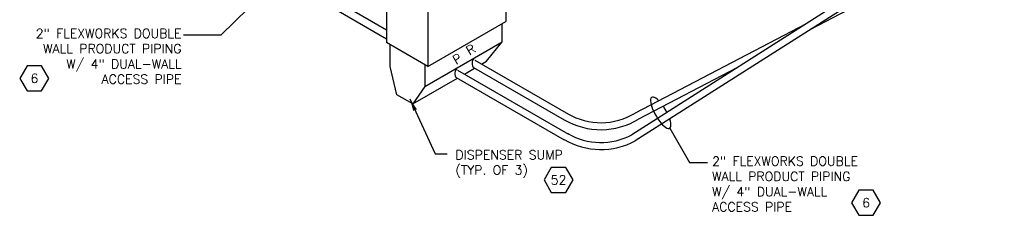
# Model space of a CAD drawing. Extents: x -15886 to -11493, y 1975 to 5059.
# Tile 44 of 47: x -12674 to -11705, y 3143 to 3336. Entities that reach past the tile are written whole.
import ezdxf
from ezdxf.enums import TextEntityAlignment as Align

# ---------------------------------------------------------------- set-up
doc = ezdxf.new("R2010")
doc.units = 0
doc.header["$MEASUREMENT"] = 0
doc.layers.get('0').update_dxf_attribs({"linetype": 'CONTINUOUS'})
for name, color, linetype in [('DISPENSER', 3, 'CONTINUOUS'), ('PIPING-PRODUCT-PREMIUM', 5, 'CONTINUOUS'), ('PIPING-PRODUCT-REGULAR', 4, 'CONTINUOUS'), ('TEXT', 3, 'CONTINUOUS')]:
    doc.layers.add(name, color=color, linetype=linetype)
doc.styles.add('SIMPLEX', font='simplex')
doc.dimstyles.new('DIM96', dxfattribs={"dimscale": 96, "dimtxt": 0.125, "dimasz": 0.125, "dimexe": 0.0625, "dimexo": 0.0625, "dimgap": 0.0625, "dimtad": 1, "dimdec": 4, "dimzin": 3, "dimdsep": 46, "dimlunit": 4, "dimtxsty": 'SIMPLEX', "dimcen": 0, "dimdle": 0.0625, "dimclrd": 3, "dimclre": 3, "dimclrt": 3, "dimadec": 0, "dimazin": 0, "dimtfac": 1, "dimtdec": 4, "dimtmove": 2, "dimatfit": 3, "dimfxl": 1, "dimfrac": 2, "dimtolj": 1, "dimtzin": 0, "dimarcsym": 0})

# ---------------------------------------------------------------- blocks, each defined once
blk = doc.blocks.new('HEX')
at = {"color": 3}
blk.add_lwpolyline([(-0.0577, 0.1), (-0.1155, 0), (-0.0577, -0.1), (0.0577, -0.1), (0.1155, 0), (0.0577, 0.1)], close=True, dxfattribs=at)
at = {"color": 3, "style": 'SIMPLEX'}
blk.add_attdef('D#', text='', height=0.08, dxfattribs=at).set_placement((0, 0), align=Align.MIDDLE)

msp = doc.modelspace()

# ---------------------------------------------------------------- linework, layer by layer
at = {"layer": 'DISPENSER'}
for p, q in [((-12195.8, 3383.98, 0), (-12195.8, 3333.88, 0)), ((-12313.26, 3364.18, 0), (-12313.26, 3312.92, 0)), ((-12272.69, 3343.82, 0), (-12272.69, 3289.49, 0)), ((-12272.69, 3289.49, 0), (-12195.8, 3333.88, 0)), ((-12272.69, 3289.49, 0), (-12313.26, 3312.92, 0))]:
    msp.add_line(p, q, dxfattribs=at)
at = {"layer": 'DISPENSER', "color": 2}
for p, q in [((-12199.37, 3313.82, 0), (-12199.37, 3331.82, 0)), ((-12275.61, 3269.8, 0), (-12199.37, 3313.82, 0)), ((-12214.85, 3294.57, 0), (-12199.37, 3313.82, 0)), ((-12219.71, 3291.77, 0), (-12214.85, 3294.57, 0))]:
    msp.add_line(p, q, dxfattribs=at)
at = {"layer": 'DISPENSER', "color": 2, "elevation": 0}
for points in [[(-12275.61, 3291.18), (-12275.61, 3269.8), (-12287.52, 3252.62), (-12303.01, 3261.56), (-12309.69, 3289.47), (-12309.69, 3310.85)], [(-12236.59, 3282.02), (-12226.59, 3287.8)], [(-12287.52, 3252.62), (-12243.47, 3278.05)]]:
    msp.add_lwpolyline(points, dxfattribs=at)
at = {"layer": 'PIPING-PRODUCT-PREMIUM'}
for p, q in [((-12545.51, 3451.81, 0), (-12313.26, 3316.74, 0)), ((-12545.06, 3459.49, 0), (-12313.26, 3325.66, 0)), ((-11747.4, 3429.1, 0), (-12071.88, 3222.1, 0)), ((-11744.2, 3422.99, 0), (-12068.4, 3216.16, 0)), ((-12243.34, 3285.92, 0), (-12134.1, 3222.86, 0)), ((-12244.65, 3278.73, 0), (-12138.3, 3217.33, 0))]:
    msp.add_line(p, q, dxfattribs=at)
for radius, end in [(65.13, 297.84898), (72, 298.08629)]:
    msp.add_arc((-12102.3, 3279.69, 0), radius, 240, end, dxfattribs=at)
msp.add_ellipse((-12244.21, 3282.52, 0), major_axis=(0, 3.91), ratio=0.45242, start_param=0, end_param=2.887656, dxfattribs=at)
at = {"layer": 'PIPING-PRODUCT-REGULAR'}
for p, q in [((-11705.19, 3425.84, 0), (-11897.26, 3325.34, 0)), ((-11900.28, 3331.57, 0), (-12068.54, 3243.48, 0)), ((-12226.46, 3295.67, 0), (-12134.1, 3242.35, 0)), ((-12227.77, 3288.48, 0), (-12138.29, 3236.82, 0)), ((-11968.37, 3288.14, 0), (-12065.17, 3237.48, 0))]:
    msp.add_line(p, q, dxfattribs=at)
for radius, end in [(72, 301.03692), (65.13, 301.22287)]:
    msp.add_arc((-12102.29, 3299.18, 0), radius, 240, end, dxfattribs=at)
msp.add_ellipse((-12227.33, 3292.26, 0), major_axis=(0, 3.91), ratio=0.45242, start_param=0, end_param=2.887656, dxfattribs=at)
at = {"layer": 'TEXT', "linetype": 'Continuous', "elevation": 0}
msp.add_lwpolyline([(-12513.06, 3320.59), (-12475.97, 3320.59), (-12422.96, 3372.97)], dxfattribs=at)
at = {"layer": 'TEXT', "elevation": 0}
msp.add_lwpolyline([(-12034.53, 3228.6), (-12015.13, 3195), (-11997.21, 3195)], dxfattribs=at)
at = {"layer": 'TEXT'}
for start_param, end_param in [(2.262802, 7.273786), (7.698663, 8.100255)]:
    msp.add_ellipse((-12043.35, 3243.81, 0), major_axis=(8.79, -15.23), ratio=0.316882, start_param=start_param, end_param=end_param, dxfattribs=at)

# ---------------------------------------------------------------- block references
ref = msp.add_blockref('HEX', (-12659.9, 3277.72, 0), dxfattribs=dict(at, xscale=123.759022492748, yscale=123.759022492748, zscale=123.759022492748))
ref.add_attrib('D#', '6', dxfattribs={"layer": '0', "height": 9, "style": 'SIMPLEX'}).set_placement((-12659.9, 3277.72, 0), align=Align.MIDDLE)
ref = msp.add_blockref('HEX', (-12143.98, 3177.64, 0), dxfattribs=dict(at, xscale=123.759022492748, yscale=123.759022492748, zscale=123.759022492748))
ref.add_attrib('D#', '52', dxfattribs={"layer": '0', "height": 9, "style": 'SIMPLEX'}).set_placement((-12143.98, 3177.64, 0), align=Align.MIDDLE)
ref = msp.add_blockref('HEX', (-11841.3, 3155.17, 0), dxfattribs=dict(at, xscale=123.759022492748, yscale=123.759022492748, zscale=123.759022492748))
ref.add_attrib('D#', '6', dxfattribs={"layer": '0', "height": 9, "style": 'SIMPLEX'}).set_placement((-11841.3, 3155.17, 0), align=Align.MIDDLE)

# ---------------------------------------------------------------- texts
at = {"layer": 'DISPENSER', "style": 'SIMPLEX'}
for s, p in [('R', (-12231.46, 3300.16, 0)), ('P', (-12244.86, 3290.97, 0))]:
    msp.add_text(s, height=9, rotation=30.86983, dxfattribs=at).set_placement(p)
at = {"layer": 'TEXT', "char_height": 9, "style": 'SIMPLEX'}
for s, insert, width, attachment_point in [('2" FLEXWORKS DOUBLE\\PWALL PRODUCT PIPING W/ 4" DUAL-WALL ACCESS PIPE', (-12515.08, 3326.47, 0), 163.1747, 3), ('DISPENSER SUMP (TYP. OF 3)', (-12245.46, 3206.91, 0), 116.6455, 1), ('2" FLEXWORKS DOUBLE\\PWALL PRODUCT PIPING W/ 4" DUAL-WALL ACCESS PIPE', (-11992.8, 3200.64, 0), 163.1747, 1)]:
    msp.add_mtext(s, dxfattribs=dict(at, insert=insert, width=width, attachment_point=attachment_point))

# ---------------------------------------------------------------- leaders
at = {"layer": 'TEXT'}
msp.add_leader([(-12290.2, 3257.45, 0), (-12265.5, 3203.29, 0), (-12253.46, 3203.29, 0)], dimstyle='DIM96', override={"dimgap": 0.0625, "dimtad": 0}, dxfattribs=at)

doc.saveas('drawing.dxf')
